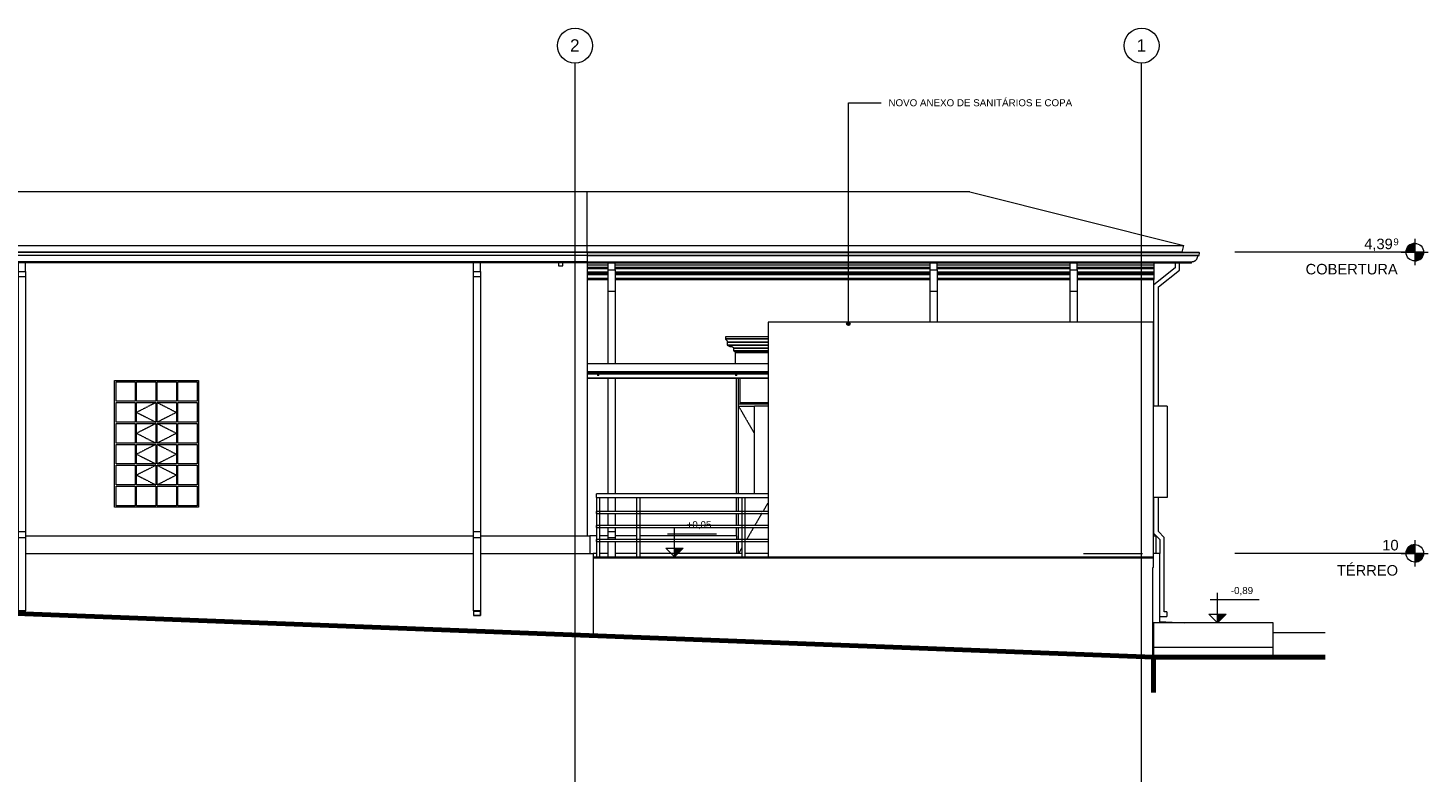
# Model space of a CAD drawing. Header units: millimetres. Extents: x -5998 to 62014, y -2232 to 8822.
# Tile 14 of 21: x 13994 to 33987, y -2232 to 8528. Entities that reach past the tile are written whole.
import ezdxf

# ---------------------------------------------------------------- set-up
doc = ezdxf.new("R2010")
doc.units = ezdxf.units.MM
doc.linetypes.add('_Tracejado pequeno', pattern=[2.25, 1.5, -0.75])
doc.linetypes.add('_Traço - ponto', pattern=[16, 12, -2, 0, -2])
for name, color, linetype, lineweight in [('A-DETL', 90, 'Continuous', 18), ('A-DOOR', 31, 'Continuous', 18), ('A-DOOR-HDLN', 31, '_Tracejado pequeno', 18), ('A-FLOR', 192, 'Continuous', 18), ('A-FLOR-HRAL', 11, 'Continuous', 18), ('A-FLOR-LEVL', 51, 'Continuous', 9), ('A-GENM', 13, 'Continuous', 18), ('A-GLAZ', 151, 'Continuous', 18), ('A-GLAZ-CURT', 52, 'Continuous', 18), ('A-GLAZ-CWMG', 51, 'Continuous', 18), ('A-GLAZ-HDLN', 1, '_Tracejado pequeno', 18), ('A-ROOF', 132, 'Continuous', 18), ('A-ROOF-OTLN', 132, 'Continuous', 18), ('A-WALL', 113, 'Continuous', 18), ('G-ANNO-DIMS', 111, 'Continuous', 9), ('G-ANNO-TEXT', 231, 'Continuous', 9), ('S-GRID', 1, 'Continuous', 9), ('S-GRID-IDEN', 1, 'Continuous', 9)]:
    doc.layers.add(name, color=color, linetype=linetype, lineweight=lineweight)
doc.styles.add('Arial', font='arial.ttf', dxfattribs={"height": 150})
doc.styles.add('Arial_1', font='arial.ttf', dxfattribs={"height": 97.483633})
doc.styles.add('Arial_2', font='arial.ttf', dxfattribs={"height": 175})
doc.styles.add('Arial_3', font='arial.ttf', dxfattribs={"height": 100})

# ---------------------------------------------------------------- blocks, each defined once
blk = doc.blocks.new('porta dupla - P01 - 1_28 x 2_60 m-4336729-ELEVAÇÃO 3 - FACHADA DE IMPLANTAÇÃO')
at = {"layer": 'A-DOOR'}
for p, q in [((24141, 1880), (24141, 3530)), ((24161, 3530), (24161, 3180)), ((24566, 3160), (24141, 3160)), ((24141, 3130), (24368, 3130)), ((24566, 3180), (24161, 3180)), ((24141, 1630), (24141, 1830)), ((24141, 1430), (24141, 1600)), ((24141, 1230), (24141, 1400)), ((24141, 1030), (24141, 1200))]:
    blk.add_line(p, q, dxfattribs=at)
at = {"layer": 'A-DOOR-HDLN'}
for p, q in [((24141, 3130), (24368, 3130)), ((24141, 3130), (24368, 2739)), ((24472, 1600), (24373, 1430)), ((24566, 1761), (24490, 1630)), ((24356, 1400), (24257, 1230)), ((24240, 1200), (24231, 1185)), ((24191, 1116), (24141, 1030))]:
    blk.add_line(p, q, dxfattribs=at)
blk = doc.blocks.new('Janelas_J2 e J4 - J4 - 1_2 x 1_81-4330366-ELEVAÇÃO 3 - FACHADA DE IMPLANTAÇÃO')
at = {"layer": 'A-GLAZ'}
for p, q in [((15251, 3202), (15251, 3480)), ((15251, 3480), (15526, 3480)), ((15526, 3480), (15526, 3202)), ((15546, 3202), (15546, 3480)), ((15546, 3480), (15821, 3480)), ((15821, 3480), (15821, 3202)), ((15841, 3202), (15841, 3480)), ((15841, 3480), (16116, 3480)), ((16116, 3480), (16116, 3202)), ((16136, 3202), (16136, 3480)), ((16136, 3480), (16411, 3480)), ((16411, 3480), (16411, 3202)), ((15526, 3202), (15251, 3202)), ((15821, 3202), (15546, 3202)), ((16116, 3202), (15841, 3202)), ((16411, 3202), (16136, 3202)), ((15251, 2903), (15251, 3182)), ((15251, 3182), (15526, 3182)), ((15526, 3182), (15526, 2903)), ((15546, 2903), (15546, 3182)), ((15546, 3182), (15821, 3182)), ((15821, 3182), (15821, 2903)), ((15841, 2903), (15841, 3182)), ((15841, 3182), (16116, 3182)), ((16116, 3182), (16116, 2903)), ((16136, 2903), (16136, 3182)), ((16136, 3182), (16411, 3182)), ((16411, 3182), (16411, 2903)), ((15526, 2903), (15251, 2903)), ((15251, 2605), (15251, 2883)), ((15251, 2883), (15526, 2883)), ((15526, 2883), (15526, 2605)), ((15821, 2903), (15546, 2903)), ((15546, 2605), (15546, 2883)), ((15546, 2883), (15821, 2883)), ((15821, 2883), (15821, 2605)), ((16116, 2903), (15841, 2903)), ((15841, 2605), (15841, 2883)), ((15841, 2883), (16116, 2883)), ((16116, 2883), (16116, 2605)), ((16411, 2903), (16136, 2903)), ((16136, 2605), (16136, 2883)), ((16136, 2883), (16411, 2883)), ((16411, 2883), (16411, 2605)), ((15526, 2605), (15251, 2605)), ((15821, 2605), (15546, 2605)), ((16116, 2605), (15841, 2605)), ((16411, 2605), (16136, 2605)), ((15251, 2307), (15251, 2585)), ((15251, 2585), (15526, 2585)), ((15526, 2585), (15526, 2307)), ((15546, 2307), (15546, 2585)), ((15546, 2585), (15821, 2585)), ((15821, 2585), (15821, 2307)), ((15841, 2307), (15841, 2585)), ((15841, 2585), (16116, 2585)), ((16116, 2585), (16116, 2307)), ((16136, 2307), (16136, 2585)), ((16136, 2585), (16411, 2585)), ((16411, 2585), (16411, 2307)), ((15526, 2307), (15251, 2307)), ((15251, 2008), (15251, 2287)), ((15251, 2287), (15526, 2287)), ((15526, 2287), (15526, 2008)), ((15821, 2307), (15546, 2307)), ((15546, 2008), (15546, 2287)), ((15546, 2287), (15821, 2287)), ((15821, 2287), (15821, 2008)), ((16116, 2307), (15841, 2307)), ((15841, 2008), (15841, 2287)), ((15841, 2287), (16116, 2287)), ((16116, 2287), (16116, 2008)), ((16411, 2307), (16136, 2307)), ((16136, 2008), (16136, 2287)), ((16136, 2287), (16411, 2287)), ((16411, 2287), (16411, 2008)), ((15526, 2008), (15251, 2008)), ((15821, 2008), (15546, 2008)), ((16116, 2008), (15841, 2008)), ((16411, 2008), (16136, 2008)), ((15251, 1710), (15251, 1988)), ((15251, 1988), (15526, 1988)), ((15526, 1988), (15526, 1710)), ((15546, 1710), (15546, 1988)), ((15546, 1988), (15821, 1988)), ((15821, 1988), (15821, 1710)), ((15841, 1710), (15841, 1988)), ((15841, 1988), (16116, 1988)), ((16116, 1988), (16116, 1710)), ((16136, 1710), (16136, 1988)), ((16136, 1988), (16411, 1988)), ((16411, 1988), (16411, 1710)), ((15526, 1710), (15251, 1710)), ((15821, 1710), (15546, 1710)), ((16116, 1710), (15841, 1710)), ((16411, 1710), (16136, 1710))]:
    blk.add_line(p, q, dxfattribs=at)
at = {"layer": 'A-GLAZ-HDLN'}
for p, q in [((15821, 3182), (15546, 3043)), ((15546, 3043), (15821, 2903)), ((15841, 3182), (16116, 3043)), ((16116, 3043), (15841, 2903)), ((15821, 2883), (15546, 2744)), ((15841, 2883), (16116, 2744)), ((15546, 2744), (15821, 2605)), ((16116, 2744), (15841, 2605)), ((15821, 2585), (15546, 2446)), ((15546, 2446), (15821, 2307)), ((15841, 2585), (16116, 2446)), ((16116, 2446), (15841, 2307)), ((15821, 2287), (15546, 2148)), ((15841, 2287), (16116, 2148)), ((15546, 2148), (15821, 2008)), ((16116, 2148), (15841, 2008))]:
    blk.add_line(p, q, dxfattribs=at)
blk = doc.blocks.new('Janela branca translucida - JN2 - Janela branca translucida-4332272-ELEVAÇÃO 3 - FACHADA DE IMPLANTAÇÃO')
at = {"layer": 'A-GLAZ'}
for p, q in [((30263, 3130), (30066, 3130)), ((30263, 3130), (30263, 1830)), ((30263, 1830), (30066, 1830))]:
    blk.add_line(p, q, dxfattribs=at)
blk = doc.blocks.new('Janela branca translucida - JN2 - Janela branca translucida-4332271-ELEVAÇÃO 3 - FACHADA DE IMPLANTAÇÃO')
at = {"layer": 'A-GLAZ'}
for p in [(24368, 1880), (24566, 3130)]:
    blk.add_line(p, (24368, 3130), dxfattribs=at)
blk = doc.blocks.new('Railing - 4 cm-3948223-ELEVAÇÃO 3 - FACHADA DE IMPLANTAÇÃO')
at = {"layer": 'A-FLOR-HRAL'}
for p, q in [((9128, 1880), (9128, 1030)), ((9148, 1880), (9128, 1880)), ((9168, 1880), (9148, 1880)), ((9168, 1030), (9168, 1880))]:
    blk.add_line(p, q, dxfattribs=at)
blk = doc.blocks.new('Railing - Railing-4018205-ELEVAÇÃO 3 - FACHADA DE IMPLANTAÇÃO')
at = {"layer": 'A-FLOR-HRAL'}
for p, q in [((24566, 1880), (22111, 1880)), ((22111, 1855), (22111, 1880)), ((22111, 1830), (22111, 1855)), ((22111, 1830), (24566, 1830)), ((22134, 1630), (22111, 1630)), ((22111, 1615), (22111, 1630)), ((22111, 1600), (22111, 1615)), ((22111, 1600), (22134, 1600)), ((22709, 1630), (22138, 1630)), ((22138, 1600), (22709, 1600)), ((24209, 1630), (22713, 1630)), ((22713, 1600), (24209, 1600)), ((24566, 1630), (24213, 1630)), ((24213, 1600), (24566, 1600)), ((22134, 1430), (22111, 1430)), ((22111, 1415), (22111, 1430)), ((22111, 1400), (22111, 1415)), ((22111, 1400), (22134, 1400)), ((22709, 1430), (22138, 1430)), ((22138, 1400), (22709, 1400)), ((24209, 1430), (22713, 1430)), ((22713, 1400), (24209, 1400)), ((24566, 1430), (24213, 1430)), ((24213, 1400), (24566, 1400)), ((22134, 1230), (22111, 1230)), ((22111, 1215), (22111, 1230)), ((22111, 1200), (22111, 1215)), ((22111, 1200), (22134, 1200)), ((22709, 1230), (22138, 1230)), ((22138, 1200), (22709, 1200)), ((24209, 1230), (22713, 1230)), ((22713, 1200), (24209, 1200)), ((24566, 1230), (24213, 1230)), ((24213, 1200), (24566, 1200))]:
    blk.add_line(p, q, dxfattribs=at)
at = {"extrusion": (0, 0, -1), "zscale": -1}
for p in [(-31284, -50), (-31859, -50), (-33359, -50)]:
    blk.add_blockref('Railing - 4 cm-3948223-ELEVAÇÃO 3 - FACHADA DE IMPLANTAÇÃO', p, dxfattribs=at)
blk = doc.blocks.new('System Panel - Vidro 2cm escuro2-4253585-ELEVAÇÃO 3 - FACHADA DE IMPLANTAÇÃO')
at = {"layer": 'A-GLAZ-CURT'}
blk.add_line((24116, 3593), (24566, 3593), dxfattribs=at)
blk = doc.blocks.new('System Panel - Vidro 2cm escuro2-V7-ELEVAÇÃO 3 - FACHADA DE IMPLANTAÇÃO')
at = {"layer": 'A-GLAZ-CURT'}
blk.add_line((22146, 3593), (24096, 3593), dxfattribs=at)
blk = doc.blocks.new('System Panel - Vidro 2cm escuro2-V8-ELEVAÇÃO 3 - FACHADA DE IMPLANTAÇÃO')
at = {"layer": 'A-GLAZ-CURT'}
blk.add_line((21981, 3593), (22126, 3593), dxfattribs=at)
blk = doc.blocks.new('Rectangular Mullion - 6x12 cm metal-4024690-ELEVAÇÃO 3 - FACHADA DE IMPLANTAÇÃO')
at = {"layer": 'A-GLAZ-CWMG'}
for p, q in [((24566, 3533), (24106, 3533)), ((24106, 3530), (24566, 3530))]:
    blk.add_line(p, q, dxfattribs=at)
blk = doc.blocks.new('Rectangular Mullion - 6x12 cm metal-V9-ELEVAÇÃO 3 - FACHADA DE IMPLANTAÇÃO')
at = {"layer": 'A-GLAZ-CWMG'}
for p, q in [((24106, 3533), (22136, 3533)), ((22136, 3530), (24106, 3530))]:
    blk.add_line(p, q, dxfattribs=at)
blk = doc.blocks.new('Rectangular Mullion - 6x12 cm metal-V10-ELEVAÇÃO 3 - FACHADA DE IMPLANTAÇÃO')
at = {"layer": 'A-GLAZ-CWMG'}
for p, q in [((22136, 3533), (21981, 3533)), ((21981, 3530), (22136, 3530))]:
    blk.add_line(p, q, dxfattribs=at)
blk = doc.blocks.new('Rectangular Mullion - 6x12 cm metal-4024691-ELEVAÇÃO 3 - FACHADA DE IMPLANTAÇÃO')
at = {"layer": 'A-GLAZ-CWMG'}
for p, q in [((24106, 3742), (24566, 3742)), ((24566, 3622), (24106, 3622)), ((24106, 3620), (24566, 3620))]:
    blk.add_line(p, q, dxfattribs=at)
blk = doc.blocks.new('Rectangular Mullion - 6x12 cm metal-V11-ELEVAÇÃO 3 - FACHADA DE IMPLANTAÇÃO')
at = {"layer": 'A-GLAZ-CWMG'}
for p, q in [((22136, 3742), (24106, 3742)), ((24106, 3622), (22136, 3622)), ((22136, 3620), (24106, 3620))]:
    blk.add_line(p, q, dxfattribs=at)
blk = doc.blocks.new('Rectangular Mullion - 6x12 cm metal-V12-ELEVAÇÃO 3 - FACHADA DE IMPLANTAÇÃO')
at = {"layer": 'A-GLAZ-CWMG'}
for p, q in [((21981, 3742), (22136, 3742)), ((22136, 3622), (21981, 3622)), ((21981, 3620), (22136, 3620))]:
    blk.add_line(p, q, dxfattribs=at)
blk = doc.blocks.new('Rectangular Mullion - 2x5 cm metal-4024694-ELEVAÇÃO 3 - FACHADA DE IMPLANTAÇÃO')
at = {"layer": 'A-GLAZ-CWMG'}
for p, q in [((24566, 3611), (24106, 3611)), ((24106, 3611), (24566, 3611))]:
    blk.add_line(p, q, dxfattribs=at)
blk = doc.blocks.new('Rectangular Mullion - 2x5 cm metal-V13-ELEVAÇÃO 3 - FACHADA DE IMPLANTAÇÃO')
at = {"layer": 'A-GLAZ-CWMG'}
for p, q in [((24106, 3611), (22136, 3611)), ((22136, 3611), (24106, 3611))]:
    blk.add_line(p, q, dxfattribs=at)
blk = doc.blocks.new('Rectangular Mullion - 2x5 cm metal-V14-ELEVAÇÃO 3 - FACHADA DE IMPLANTAÇÃO')
at = {"layer": 'A-GLAZ-CWMG'}
for p, q in [((22136, 3611), (21981, 3611)), ((21981, 3611), (22136, 3611))]:
    blk.add_line(p, q, dxfattribs=at)
blk = doc.blocks.new('Rectangular Mullion - 2x5 cm metal-4019206-ELEVAÇÃO 3 - FACHADA DE IMPLANTAÇÃO')
at = {"layer": 'A-GLAZ-CWMG'}
for p, q in [((24096, 3620), (24096, 3611)), ((24116, 3611), (24096, 3611)), ((24116, 3611), (24116, 3620))]:
    blk.add_line(p, q, dxfattribs=at)
blk = doc.blocks.new('Rectangular Mullion - 2x5 cm metal-V15-ELEVAÇÃO 3 - FACHADA DE IMPLANTAÇÃO')
at = {"layer": 'A-GLAZ-CWMG'}
for p, q in [((24096, 3611), (24116, 3611)), ((24096, 3611), (24096, 3568)), ((24116, 3568), (24116, 3611)), ((24116, 3568), (24096, 3568))]:
    blk.add_line(p, q, dxfattribs=at)
blk = doc.blocks.new('Rectangular Mullion - 6x12 cm 2-4090239-ELEVAÇÃO 3 - FACHADA DE IMPLANTAÇÃO')
at = {"layer": 'A-GLAZ-CWMG'}
for p, q in [((21571, 5329), (21571, 5330)), ((21571, 5175), (21571, 5132)), ((21571, 5132), (21631, 5132)), ((21631, 5132), (21631, 5175))]:
    blk.add_line(p, q, dxfattribs=at)
blk = doc.blocks.new('ornamento esquadrias - ornamento esquadrias-V17-ELEVAÇÃO 3 - FACHADA DE IMPLANTAÇÃO')
at = {"layer": 'A-GENM'}
for p, q in [((24566, 4119), (23956, 4119)), ((23956, 4119), (23956, 4094)), ((24566, 4094), (23956, 4094)), ((23956, 4094), (24566, 4094)), ((23981, 4044), (24566, 4044)), ((24566, 4044), (23981, 4044)), ((23981, 4044), (23981, 4004)), ((24566, 4004), (23981, 4004)), ((23981, 4004), (24566, 4004)), ((24071, 3957), (24566, 3957)), ((24566, 3957), (24071, 3957)), ((24071, 3957), (24071, 3922)), ((24566, 3922), (24071, 3922)), ((24071, 3922), (24566, 3922)), ((24566, 3899), (24091, 3899)), ((24091, 3899), (24091, 3742)), ((24091, 3899), (24566, 3899))]:
    blk.add_line(p, q, dxfattribs=at)
for points, knots in [([(23975, 4067), (23973, 4069), (23971, 4071), (23968, 4075), (23967, 4077), (23965, 4078), (23964, 4080), (23963, 4082), (23962, 4083), (23961, 4085), (23960, 4087), (23959, 4088), (23958, 4090), (23957, 4092), (23957, 4093), (23957, 4094), (23956, 4094), (23956, 4094)], [0, 0, 0, 0, 0.142857, 0.214286, 0.285714, 0.321429, 0.357143, 0.428571, 0.464286, 0.5, 0.571429, 0.625, 0.678571, 0.785714, 0.839286, 0.892857, 1, 1, 1, 1]), ([(23981, 4044), (23981, 4044), (23982, 4044), (23982, 4046), (23983, 4048), (23984, 4052), (23984, 4055), (23983, 4058), (23982, 4059), (23982, 4060), (23981, 4062), (23980, 4063), (23978, 4065), (23976, 4066), (23975, 4067)], [0, 0, 0, 0, 0.125, 0.25, 0.375, 0.5, 0.625, 0.6875, 0.71875, 0.75, 0.8125, 0.84375, 0.875, 1, 1, 1, 1]), ([(23981, 4004), (23983, 4003), (23987, 4000), (23991, 3997), (23995, 3995), (24000, 3992), (24004, 3990), (24008, 3988), (24013, 3987), (24021, 3984), (24029, 3982), (24034, 3982)], [-1, -1, -1, -1, -0.875, -0.75, -0.6875, -0.625, -0.5, -0.4375, -0.375, -0.25, 0, 0, 0, 0]), ([(24034, 3982), (24036, 3982), (24040, 3982), (24046, 3981), (24049, 3980), (24051, 3979), (24053, 3978), (24055, 3977), (24057, 3976), (24058, 3975), (24060, 3973), (24061, 3972), (24063, 3971), (24064, 3969), (24066, 3967), (24069, 3963), (24070, 3960), (24071, 3957)], [-1, -1, -1, -1, -0.833333, -0.75, -0.666667, -0.625, -0.583333, -0.541667, -0.5, -0.458333, -0.416667, -0.375, -0.333333, -0.291667, -0.25, -0.166667, 0, 0, 0, 0]), ([(24071, 3922), (24072, 3922), (24074, 3922), (24075, 3921), (24077, 3920), (24078, 3920), (24079, 3919), (24080, 3918), (24081, 3918), (24082, 3917), (24082, 3917), (24083, 3916), (24084, 3915), (24085, 3914), (24086, 3913), (24087, 3912), (24087, 3911), (24088, 3910), (24089, 3908), (24089, 3907), (24091, 3904), (24091, 3901), (24091, 3899)], [-1, -1, -1, -1, -0.916667, -0.875, -0.833333, -0.791667, -0.75, -0.708333, -0.666667, -0.645833, -0.625, -0.583333, -0.541667, -0.5, -0.458333, -0.416667, -0.375, -0.333333, -0.291667, -0.25, -0.166667, 0, 0, 0, 0])]:
    blk.add_open_spline(points, degree=3, knots=knots, dxfattribs=at)
blk = doc.blocks.new('Generic Models 1 - Generic Models 24-4258923-ELEVAÇÃO 3 - FACHADA DE IMPLANTAÇÃO')
at = {"layer": 'A-GENM'}
for p, q in [((7125, 5093), (6771, 4815)), ((6836, 4783), (7190, 5062)), ((7125, 5174), (7125, 5093)), ((7190, 5062), (7190, 5174)), ((7236, 5078), (7236, 5174)), ((7236, 5078), (7336, 5078)), ((7236, 4774), (7236, 5078)), ((7336, 5078), (7336, 5174)), ((7336, 5078), (7336, 4774)), ((10677, 5055), (10677, 5175)), ((10677, 5055), (10777, 5055)), ((10677, 4980), (10677, 5055)), ((10777, 5055), (10777, 5175)), ((10777, 5055), (10777, 4980)), ((13857, 5055), (13857, 5175)), ((13857, 5055), (13957, 5055)), ((13857, 4980), (13857, 5055)), ((13957, 5055), (13957, 5175)), ((13957, 5055), (13957, 4980)), ((20357, 5055), (20357, 5175)), ((20357, 5055), (20457, 5055)), ((20357, 4980), (20357, 5055)), ((20457, 5055), (20457, 5175)), ((20457, 5055), (20457, 4980)), ((22277, 5078), (22277, 5174)), ((22277, 5078), (22377, 5078)), ((22277, 4774), (22277, 5078)), ((22377, 5078), (22377, 5174)), ((22377, 5078), (22377, 4774)), ((26877, 5078), (26877, 5174)), ((26877, 5078), (26977, 5078)), ((26877, 4774), (26877, 5078)), ((26977, 5078), (26977, 5174)), ((26977, 5078), (26977, 4774)), ((28877, 5078), (28877, 5174)), ((28877, 5078), (28977, 5078)), ((28877, 4774), (28877, 5078)), ((28977, 5078), (28977, 5174)), ((28977, 5078), (28977, 4774)), ((30375, 5104), (30071, 4864)), ((30136, 4833), (30440, 5072)), ((30375, 5174), (30375, 5104)), ((30440, 5072), (30440, 5174)), ((10677, 4980), (10777, 4980)), ((10677, 1342), (10677, 4980)), ((10777, 4980), (10777, 1342)), ((13857, 4980), (13957, 4980)), ((13857, 1342), (13857, 4980)), ((13957, 4980), (13957, 1342)), ((20357, 4980), (20457, 4980)), ((20357, 1342), (20357, 4980)), ((20457, 4980), (20457, 1342)), ((30136, 3130), (30136, 4833)), ((6836, 4773), (6836, 4783)), ((7236, 4774), (7336, 4774)), ((7236, 4773), (7236, 4774)), ((7336, 4774), (7336, 4773)), ((22277, 4774), (22377, 4774)), ((22277, 3742), (22277, 4774)), ((22377, 4774), (22377, 3742)), ((26877, 4774), (26977, 4774)), ((26877, 4329), (26877, 4774)), ((26977, 4774), (26977, 4329)), ((28877, 4774), (28977, 4774)), ((28877, 4329), (28877, 4774)), ((28977, 4774), (28977, 4329)), ((7236, 1930), (7236, 4312)), ((7336, 4312), (7336, 1930)), ((22277, 1880), (22277, 3530)), ((22377, 3530), (22377, 1880)), ((7236, 1680), (7236, 1880)), ((7336, 1880), (7336, 1680)), ((22277, 1630), (22277, 1830)), ((22377, 1830), (22377, 1630)), ((30136, 1342), (30136, 1830)), ((7236, 1480), (7236, 1650)), ((7336, 1650), (7336, 1480)), ((22277, 1430), (22277, 1600)), ((22377, 1600), (22377, 1430)), ((7236, 1280), (7236, 1450)), ((7336, 1450), (7336, 1280)), ((22277, 1342), (22277, 1400)), ((22377, 1400), (22377, 1342)), ((7236, 1030), (7236, 1250)), ((7336, 1250), (7336, 1030)), ((10677, 1342), (10777, 1342)), ((10677, 1257), (10677, 1342)), ((10677, 1257), (10777, 1257)), ((10677, 378), (10677, 1257)), ((10777, 1342), (10777, 1257)), ((10777, 1257), (10777, 378)), ((13857, 1342), (13957, 1342)), ((13857, 1257), (13857, 1342)), ((13857, 1257), (13957, 1257)), ((13857, 208), (13857, 1257)), ((13957, 1342), (13957, 1257)), ((13957, 1257), (13957, 208)), ((20357, 1342), (20457, 1342)), ((20357, 1257), (20357, 1342)), ((20357, 1257), (20457, 1257)), ((20357, 208), (20357, 1257)), ((20457, 1342), (20457, 1257)), ((20457, 1257), (20457, 208)), ((22277, 1342), (22377, 1342)), ((22277, 1257), (22277, 1342)), ((22277, 1257), (22377, 1257)), ((22277, 1230), (22277, 1257)), ((22277, 980), (22277, 1200)), ((22377, 1342), (22377, 1257)), ((22377, 1257), (22377, 1230)), ((22377, 1200), (22377, 980)), ((30071, 1315), (30156, 1230)), ((30221, 1257), (30136, 1342)), ((30156, 1230), (30156, 1030)), ((30221, 195), (30221, 1257)), ((10777, 378), (10677, 378)), ((10677, 378), (10677, 313)), ((10677, 313), (10777, 313)), ((10679, 315), (10679, 376)), ((10679, 376), (10775, 376)), ((10775, 315), (10679, 315)), ((10775, 376), (10775, 315)), ((10777, 313), (10777, 378)), ((13957, 208), (13857, 208)), ((13857, 208), (13857, 171)), ((13859, 171), (13859, 206)), ((13859, 206), (13955, 206)), ((13955, 206), (13955, 167)), ((13957, 167), (13957, 208)), ((20457, 208), (20357, 208)), ((20357, 208), (20357, 143)), ((20359, 145), (20359, 206)), ((20359, 206), (20455, 206)), ((20455, 206), (20455, 145)), ((20457, 143), (20457, 208)), ((20357, 143), (20457, 143)), ((20455, 145), (20359, 145)), ((30156, 130), (30256, 130)), ((30256, 195), (30221, 195)), ((30256, 195), (30256, 130))]:
    blk.add_line(p, q, dxfattribs=at)
blk = doc.blocks.new('ORNAMENTO SUPERIOR - ORNAMENTO SUPERIOR-4323885-ELEVAÇÃO 3 - FACHADA DE IMPLANTAÇÃO')
at = {"layer": 'A-GENM'}
for p, q in [((-3633, 5329), (7055, 5329)), ((-3633, 5329), (-3633, 5287)), ((7055, 5287), (-3633, 5287)), ((-3623, 5287), (-3623, 5282)), ((7045, 5282), (-3623, 5282)), ((-3618, 5282), (-3618, 5277)), ((7040, 5277), (-3618, 5277)), ((-3613, 5277), (-3613, 5267)), ((7035, 5267), (-3613, 5267)), ((-3598, 5267), (-3598, 5262)), ((7020, 5262), (-3598, 5262)), ((-3593, 5262), (-3593, 5257)), ((7015, 5257), (-3593, 5257)), ((-3588, 5257), (-3588, 5252)), ((7010, 5252), (-3588, 5252)), ((-3583, 5252), (-3583, 5232)), ((7005, 5232), (-3583, 5232)), ((-3573, 5232), (-3573, 5202)), ((6995, 5202), (-3573, 5202)), ((-3563, 5202), (-3563, 5192)), ((6985, 5202), (6985, 5192)), ((6995, 5232), (6995, 5202)), ((7102, 5202), (6995, 5202)), ((7005, 5252), (7005, 5232)), ((7102, 5232), (7005, 5232)), ((7010, 5257), (7010, 5252)), ((7071, 5252), (7010, 5252)), ((7015, 5262), (7015, 5257)), ((7071, 5257), (7015, 5257)), ((7020, 5267), (7020, 5262)), ((7035, 5277), (7035, 5267)), ((7040, 5282), (7040, 5277)), ((7045, 5287), (7045, 5282)), ((7055, 5329), (7055, 5287)), ((7100, 5329), (10051, 5329)), ((30071, 5329), (30071, 5323)), ((-3553, 5187), (-3566, 5177)), ((-3566, 5177), (6989, 5177)), ((6985, 5192), (-3563, 5192)), ((-3553, 5192), (-3553, 5187)), ((-3553, 5187), (6975, 5187)), ((6969, 5117), (-3547, 5117)), ((-3546, 5147), (6968, 5147)), ((-3537, 5117), (-3537, 5107)), ((6959, 5107), (-3537, 5107)), ((-3527, 5107), (-3527, 5097)), ((6949, 5097), (-3527, 5097)), ((-3517, 5097), (-3517, 5047)), ((6939, 5047), (-3517, 5047)), ((-3457, 5042), (6879, 5042)), ((-3452, 5032), (6875, 5032)), ((-3407, 5032), (-3407, 5024)), ((6829, 5024), (-3407, 5024)), ((-3399, 5024), (-3399, 5009)), ((6821, 5009), (-3399, 5009)), ((-3369, 5009), (-3369, 4959)), ((6791, 5009), (6791, 4959)), ((6821, 5024), (6821, 5009)), ((7017, 5009), (6821, 5009)), ((6829, 5032), (6829, 5024)), ((7036, 5024), (6829, 5024)), ((6875, 5032), (7046, 5032)), ((6879, 5042), (7059, 5042)), ((6939, 5097), (6939, 5047)), ((7065, 5047), (6939, 5047)), ((6949, 5107), (6949, 5097)), ((7125, 5097), (6949, 5097)), ((6959, 5117), (6959, 5107)), ((7125, 5107), (6959, 5107)), ((6968, 5147), (7125, 5147)), ((7125, 5117), (6969, 5117)), ((6975, 5192), (6975, 5187)), ((6975, 5187), (7102, 5187)), ((6975, 5187), (6989, 5177)), ((7102, 5192), (6985, 5192)), ((6989, 5177), (7102, 5177)), ((7236, 5009), (7122, 5009)), ((7236, 5024), (7141, 5024)), ((7151, 5032), (7236, 5032)), ((7164, 5042), (7236, 5042)), ((7236, 5047), (7170, 5047)), ((7190, 5147), (7236, 5147)), ((7236, 5117), (7190, 5117)), ((7236, 5107), (7190, 5107)), ((7236, 5097), (7190, 5097)), ((7336, 5147), (10051, 5147)), ((10051, 5117), (7336, 5117)), ((10051, 5107), (7336, 5107)), ((10051, 5097), (7336, 5097)), ((10051, 5047), (7336, 5047)), ((7336, 5042), (10051, 5042)), ((7336, 5032), (10051, 5032)), ((10051, 5024), (7336, 5024)), ((10051, 5009), (7336, 5009)), ((21981, 5147), (22277, 5147)), ((21981, 5117), (22277, 5117)), ((21981, 5107), (22277, 5107)), ((21981, 5097), (22277, 5097)), ((21981, 5047), (22277, 5047)), ((21981, 5042), (22277, 5042)), ((21981, 5032), (22277, 5032)), ((21981, 5024), (22277, 5024)), ((21981, 5009), (22277, 5009)), ((22377, 5147), (26877, 5147)), ((22377, 5117), (26877, 5117)), ((22377, 5107), (26877, 5107)), ((22377, 5097), (26877, 5097)), ((22377, 5047), (26877, 5047)), ((22377, 5042), (26877, 5042)), ((22377, 5032), (26877, 5032)), ((22377, 5024), (26877, 5024)), ((22377, 5009), (26877, 5009)), ((26977, 5147), (28877, 5147)), ((26977, 5117), (28877, 5117)), ((26977, 5107), (28877, 5107)), ((26977, 5097), (28877, 5097)), ((26977, 5047), (28877, 5047)), ((26977, 5042), (28877, 5042)), ((26977, 5032), (28877, 5032)), ((26977, 5024), (28877, 5024)), ((26977, 5009), (28877, 5009)), ((28977, 5147), (30071, 5147)), ((28977, 5117), (30071, 5117)), ((28977, 5107), (30071, 5107)), ((28977, 5097), (30071, 5097)), ((28977, 5047), (30071, 5047)), ((28977, 5042), (30071, 5042)), ((28977, 5032), (30071, 5032)), ((28977, 5024), (30071, 5024)), ((28977, 5009), (30071, 5009)), ((30071, 5174), (30071, 5147)), ((30071, 5147), (30071, 5117)), ((30071, 5117), (30071, 5107)), ((30071, 5107), (30071, 5097)), ((30071, 5097), (30071, 5047)), ((30071, 5047), (30071, 5042)), ((30071, 5042), (30071, 5032)), ((30071, 5032), (30071, 5024)), ((30071, 5024), (30071, 5009)), ((30071, 5009), (30071, 4959)), ((6791, 4959), (-3369, 4959)), ((-3359, 4959), (-3359, 4939)), ((-3186, 4939), (-3359, 4939)), ((6781, 4939), (-2814, 4939)), ((6781, 4959), (6781, 4939)), ((6928, 4939), (6781, 4939)), ((6954, 4959), (6791, 4959)), ((7236, 4939), (7033, 4939)), ((7236, 4959), (7059, 4959)), ((10051, 4959), (7336, 4959)), ((10051, 4939), (7336, 4939)), ((21981, 4959), (22277, 4959)), ((21981, 4939), (22277, 4939)), ((22377, 4959), (26877, 4959)), ((22377, 4939), (26877, 4939)), ((26977, 4959), (28877, 4959)), ((26977, 4939), (28877, 4939)), ((28977, 4959), (30071, 4959)), ((28977, 4939), (30071, 4939)), ((30071, 4959), (30071, 4939))]:
    blk.add_line(p, q, dxfattribs=at)
for points, knots in [([(-3557, 5177), (-3556, 5177), (-3555, 5176), (-3553, 5175), (-3551, 5174), (-3549, 5173), (-3547, 5171), (-3546, 5169), (-3545, 5167), (-3543, 5164), (-3543, 5161), (-3543, 5156), (-3544, 5151), (-3545, 5149), (-3546, 5147)], [0.2063355, 0.2063355, 0.2063355, 0.2063355, 0.25, 0.3, 0.35, 0.4, 0.45, 0.5, 0.55, 0.6, 0.7, 0.8, 0.9, 1, 1, 1, 1]), ([(-3457, 5042), (-3457, 5041), (-3457, 5041), (-3458, 5039), (-3458, 5038), (-3458, 5037), (-3458, 5035), (-3458, 5035), (-3457, 5034), (-3457, 5034), (-3456, 5033), (-3456, 5033), (-3455, 5032), (-3455, 5032), (-3454, 5032), (-3453, 5032), (-3452, 5032)], [0, 0, 0, 0, 0.1, 0.2, 0.3, 0.4, 0.5, 0.55, 0.6, 0.65, 0.7, 0.75, 0.8, 0.85, 0.9, 1, 1, 1, 1]), ([(6879, 5042), (6879, 5041), (6880, 5041), (6880, 5039), (6881, 5038), (6881, 5037), (6880, 5035), (6880, 5035), (6879, 5034), (6879, 5034), (6879, 5033), (6878, 5033), (6877, 5032), (6877, 5032), (6876, 5032), (6875, 5032), (6875, 5032)], [0, 0, 0, 0, 0.1, 0.2, 0.3, 0.4, 0.5, 0.55, 0.6, 0.65, 0.7, 0.75, 0.8, 0.85, 0.9, 1, 1, 1, 1]), ([(6979, 5177), (6979, 5177), (6977, 5176), (6975, 5175), (6973, 5174), (6971, 5173), (6970, 5171), (6968, 5169), (6967, 5167), (6966, 5164), (6965, 5161), (6965, 5156), (6966, 5151), (6967, 5149), (6968, 5147)], [0.2063355, 0.2063355, 0.2063355, 0.2063355, 0.25, 0.3, 0.35, 0.4, 0.45, 0.5, 0.55, 0.6, 0.7, 0.8, 0.9, 1, 1, 1, 1])]:
    blk.add_open_spline(points, degree=3, knots=knots, dxfattribs=at)
for points in [[(-3546, 5147), (-3547, 5146), (-3550, 5143), (-3552, 5138), (-3553, 5132), (-3552, 5127), (-3550, 5121), (-3548, 5118), (-3547, 5117)], [(-3455, 5047), (-3455, 5046), (-3455, 5045), (-3455, 5043), (-3456, 5042), (-3457, 5042)], [(6877, 5047), (6877, 5046), (6877, 5045), (6878, 5043), (6878, 5042), (6879, 5042)], [(6968, 5147), (6969, 5146), (6972, 5143), (6974, 5138), (6975, 5132), (6974, 5127), (6972, 5121), (6970, 5118), (6969, 5117)]]:
    blk.add_open_spline(points, degree=3, dxfattribs=at)
blk = doc.blocks.new('Embasamento - Embasamento-4325691-ELEVAÇÃO 3 - FACHADA DE IMPLANTAÇÃO')
at = {"layer": 'A-GENM'}
for p, q in [((-3384, 1250), (-3384, 1080)), ((-1371, 1280), (-1864, 1280)), ((129, 1280), (-1332, 1280)), ((1629, 1280), (168, 1280)), ((1941, 1280), (1668, 1280)), ((1941, 1280), (1941, 1185)), ((10051, 1280), (10677, 1280)), ((10051, 1280), (10051, 1030)), ((10777, 1280), (13857, 1280)), ((13957, 1280), (20357, 1280)), ((20457, 1280), (22016, 1280)), ((22016, 1280), (22016, 1030)), ((22116, 1280), (22016, 1280)), ((22277, 1280), (22156, 1280)), ((22691, 1280), (22377, 1280)), ((24111, 1280), (22731, 1280)), ((24111, 1280), (24111, 1230)), ((24111, 1200), (24111, 1030)), ((30066, 1280), (30106, 1280)), ((30106, 1030), (30106, 1280)), ((-3384, 1050), (-3384, 930)), ((1941, 1155), (1941, 982)), ((10051, 1030), (10677, 1030)), ((10051, 1030), (10051, 317)), ((10777, 1030), (13857, 1030)), ((13957, 1030), (20357, 1030)), ((20457, 1030), (22066, 1030)), ((22066, 1030), (22066, -140)), ((22116, 1030), (22066, 1030)), ((22277, 1030), (22156, 1030)), ((22691, 1030), (22377, 1030)), ((24191, 1030), (22731, 1030)), ((24566, 1030), (24231, 1030)), ((30156, 1030), (30066, 1030)), ((30156, 40), (30156, 1030)), ((-3384, 930), (-3349, 930)), ((22066, -140), (21973, -140))]:
    blk.add_line(p, q, dxfattribs=at)
blk = doc.blocks.new('Level - M_Level Head ABNT-2835562-ELEVAÇÃO 3 - FACHADA DE IMPLANTAÇÃO')
at = {"layer": 'A-FLOR-LEVL'}
h = blk.add_hatch(color=256, dxfattribs=at)
edge = h.paths.add_edge_path(flags=0)
edge.add_line((33799, 1030), (33674, 1030))
edge.add_arc((33799, 1030), 125, 90, 180, ccw=False)
edge.add_line((33799, 1155), (33799, 1030))
h = blk.add_hatch(color=256, dxfattribs=at)
edge = h.paths.add_edge_path(flags=0)
edge.add_arc((33799, 1030), 125, -90, 0, ccw=False)
edge.add_line((33799, 905), (33799, 1030))
edge.add_line((33799, 1030), (33924, 1030))
for p, q in [((33799, 1219), (33799, 844)), ((33606, 1030), (33987, 1030)), ((33674, 1030), (33799, 1030)), ((33799, 1030), (33799, 1155)), ((33924, 1030), (33799, 1030)), ((33799, 1030), (33799, 905))]:
    blk.add_line(p, q, dxfattribs=at)
blk.add_circle((33799, 1030), 125, dxfattribs=at)
for start, end in [(90, 180), (270, 0)]:
    blk.add_arc((33799, 1030), 125, start, end, dxfattribs=at)
blk = doc.blocks.new('Grid - Head Grid-11506-ELEVAÇÃO 3 - FACHADA DE IMPLANTAÇÃO')
at = {"layer": 'S-GRID-IDEN'}
blk.add_circle((29896, 8278), 250, dxfattribs=at)
blk = doc.blocks.new('Spot Elevations - Spot elevation - Corte-10531-ELEVAÇÃO 3 - FACHADA DE IMPLANTAÇÃO')
at = {"layer": 'G-ANNO-DIMS'}
blk.add_hatch(color=256, dxfattribs=at).paths.add_polyline_path([(31105, 165), (30980, 40), (30980, 165)], flags=0)
for p, q in [((30980, 165), (30980, 465)), ((31578, 365), (30878, 365)), ((30855, 165), (31105, 165)), ((30980, 40), (30855, 165)), ((30855, 165), (31105, 165)), ((31105, 165), (30980, 40)), ((30980, 40), (30980, 165)), ((30980, 165), (30980, 40))]:
    blk.add_line(p, q, dxfattribs=at)

msp = doc.modelspace()

# ---------------------------------------------------------------- hatches: boundary and pattern name
at = {"layer": 'G-ANNO-TEXT'}
h = msp.add_hatch(color=7, dxfattribs=at)
edge = h.paths.add_edge_path(flags=0)
edge.add_arc((25710, 4306), 25, 0, 360)

# ---------------------------------------------------------------- linework, layer by layer
at = {"layer": 'A-DETL'}
msp.add_line((29068, 1030), (29908, 1030), dxfattribs=at)
at = {"layer": 'A-FLOR', "lineweight": 70}
for p, q in [((30066, -450), (-3349, 830)), ((30066, -953), (30066, -450)), ((32519, -450), (30066, -450))]:
    msp.add_line(p, q, dxfattribs=at)
at = {"layer": 'A-FLOR'}
for p, q in [((22066, 980), (24566, 980)), ((30066, 960), (22066, 960)), ((24566, 960), (24566, 980)), ((30066, 830), (30056, 830)), ((30066, 830), (30066, 960)), ((31776, 40), (30056, 40)), ((30066, 40), (30066, -450)), ((30156, 58), (30511, 40)), ((31776, -450), (31776, 40)), ((30066, -100), (30056, -100)), ((31776, -100), (32519, -100)), ((30066, -310), (31776, -310))]:
    msp.add_line(p, q, dxfattribs=at)
at = {"layer": 'A-FLOR-LEVL'}
for p, q in [((33799, 5329), (31230, 5329)), ((33799, 1030), (31230, 1030))]:
    msp.add_line(p, q, dxfattribs=at)
at = {"layer": 'A-ROOF'}
for p, q in [((9919, 6194), (16133, 6194)), ((16133, 6194), (21981, 6194)), ((16133, 6194), (16133, 6194)), ((21981, 5330), (21981, 6194)), ((27445, 6189), (21981, 6189)), ((27445, 6189), (30501, 5425)), ((9919, 5426), (21981, 5426)), ((21981, 5425), (30501, 5425)), ((30477, 5329), (30501, 5425)), ((21981, 5330), (9919, 5330)), ((19114, 5330), (19120, 5329)), ((30477, 5329), (21981, 5329))]:
    msp.add_line(p, q, dxfattribs=at)
at = {"layer": 'A-ROOF-OTLN'}
for p, q in [((21981, 5324), (9919, 5324)), ((21981, 5324), (9919, 5324)), ((21981, 5323), (9919, 5323)), ((21981, 5284), (9919, 5284)), ((21981, 5280), (9919, 5280)), ((21981, 5324), (21981, 5175)), ((30718, 5323), (21981, 5323)), ((30507, 5323), (21981, 5323)), ((30723, 5322), (21981, 5322)), ((30719, 5282), (21981, 5282)), ((30700, 5279), (21981, 5279)), ((30700, 5279), (30719, 5282)), ((30723, 5322), (30718, 5323)), ((30719, 5282), (30723, 5322)), ((9919, 5195), (21981, 5195)), ((21981, 5175), (9919, 5175)), ((21981, 5193), (30614, 5193)), ((30611, 5174), (21981, 5174)), ((30611, 5174), (30614, 5193))]:
    msp.add_line(p, q, dxfattribs=at)
msp.add_open_spline([(30614, 5193), (30618, 5193), (30626, 5194), (30636, 5196), (30645, 5199), (30652, 5202), (30657, 5205), (30662, 5208), (30666, 5211), (30671, 5215), (30675, 5218), (30679, 5223), (30683, 5228), (30688, 5236), (30693, 5246), (30698, 5260), (30700, 5272), (30700, 5279)], degree=3, knots=[0, 0, 0, 0, 0.083333, 0.166667, 0.25, 0.291667, 0.333333, 0.375, 0.416667, 0.458333, 0.5, 0.541667, 0.583333, 0.666667, 0.75, 0.833333, 1, 1, 1, 1], dxfattribs=at)
at = {"layer": 'A-WALL'}
for p, q in [((21631, 5329), (10351, 5329)), ((21631, 5329), (21631, 5330)), ((21981, 5330), (21981, 5324)), ((21981, 5175), (21981, 1280)), ((30071, 3130), (30071, 4939)), ((24566, 4329), (24566, 980)), ((30066, 4329), (24566, 4329)), ((30066, 960), (30066, 4329)), ((15231, 1690), (15231, 3500)), ((15231, 3500), (16431, 3500)), ((16431, 3500), (16431, 1690)), ((24111, 1880), (24111, 3530)), ((24111, 1630), (24111, 1830)), ((30071, 1280), (30071, 1830)), ((16431, 1690), (15231, 1690)), ((24111, 1430), (24111, 1600)), ((24111, 1280), (24111, 1400)), ((24566, 980), (30066, 980)), ((24723, 980), (24723, 960)), ((27246, 960), (27246, 980)), ((27386, 980), (27386, 960)), ((29908, 960), (29908, 980)), ((30056, -450), (30056, 830)), ((22066, -140), (22066, -144))]:
    msp.add_line(p, q, dxfattribs=at)
at = {"layer": 'G-ANNO-TEXT', "color": 7}
for p, q in [((25710, 7462), (26180, 7462)), ((25710, 4306), (25710, 7462))]:
    msp.add_line(p, q, dxfattribs=at)
msp.add_circle((25710, 4306), 25, dxfattribs=at)
at = {"layer": 'S-GRID', "linetype": '_Traço - ponto'}
for p, q in [((21806, -2232), (21806, 8028)), ((29896, -2232), (29896, 8028))]:
    msp.add_line(p, q, dxfattribs=at)

# ---------------------------------------------------------------- block references
at = {"layer": 'A-DOOR'}
msp.add_blockref('porta dupla - P01 - 1_28 x 2_60 m-4336729-ELEVAÇÃO 3 - FACHADA DE IMPLANTAÇÃO', (0, 0), dxfattribs=at)
at = {"layer": 'A-FLOR-HRAL'}
msp.add_blockref('Railing - Railing-4018205-ELEVAÇÃO 3 - FACHADA DE IMPLANTAÇÃO', (0, 0), dxfattribs=at)
at = {"layer": 'A-FLOR-LEVL'}
for p in [(0, 4299), (0, 0)]:
    msp.add_blockref('Level - M_Level Head ABNT-2835562-ELEVAÇÃO 3 - FACHADA DE IMPLANTAÇÃO', p, dxfattribs=at)
at = {"layer": 'A-GENM'}
for name in ['ORNAMENTO SUPERIOR - ORNAMENTO SUPERIOR-4323885-ELEVAÇÃO 3 - FACHADA DE IMPLANTAÇÃO', 'Generic Models 1 - Generic Models 24-4258923-ELEVAÇÃO 3 - FACHADA DE IMPLANTAÇÃO', 'ornamento esquadrias - ornamento esquadrias-V17-ELEVAÇÃO 3 - FACHADA DE IMPLANTAÇÃO', 'Embasamento - Embasamento-4325691-ELEVAÇÃO 3 - FACHADA DE IMPLANTAÇÃO']:
    msp.add_blockref(name, (0, 0), dxfattribs=at)
at = {"layer": 'A-GLAZ'}
for name in ['Janelas_J2 e J4 - J4 - 1_2 x 1_81-4330366-ELEVAÇÃO 3 - FACHADA DE IMPLANTAÇÃO', 'Janela branca translucida - JN2 - Janela branca translucida-4332271-ELEVAÇÃO 3 - FACHADA DE IMPLANTAÇÃO', 'Janela branca translucida - JN2 - Janela branca translucida-4332272-ELEVAÇÃO 3 - FACHADA DE IMPLANTAÇÃO']:
    msp.add_blockref(name, (0, 0), dxfattribs=at)
at = {"layer": 'A-GLAZ-CURT'}
for name in ['System Panel - Vidro 2cm escuro2-V8-ELEVAÇÃO 3 - FACHADA DE IMPLANTAÇÃO', 'System Panel - Vidro 2cm escuro2-V7-ELEVAÇÃO 3 - FACHADA DE IMPLANTAÇÃO', 'System Panel - Vidro 2cm escuro2-4253585-ELEVAÇÃO 3 - FACHADA DE IMPLANTAÇÃO']:
    msp.add_blockref(name, (0, 0), dxfattribs=at)
at = {"layer": 'A-GLAZ-CWMG'}
for name, p in [('Rectangular Mullion - 6x12 cm 2-4090239-ELEVAÇÃO 3 - FACHADA DE IMPLANTAÇÃO', (0, 0)), ('Rectangular Mullion - 6x12 cm metal-V12-ELEVAÇÃO 3 - FACHADA DE IMPLANTAÇÃO', (0, 0)), ('Rectangular Mullion - 2x5 cm metal-V14-ELEVAÇÃO 3 - FACHADA DE IMPLANTAÇÃO', (0, 0)), ('Rectangular Mullion - 2x5 cm metal-4019206-ELEVAÇÃO 3 - FACHADA DE IMPLANTAÇÃO', (-1970, 0)), ('Rectangular Mullion - 2x5 cm metal-V15-ELEVAÇÃO 3 - FACHADA DE IMPLANTAÇÃO', (-1970, 0)), ('Rectangular Mullion - 6x12 cm metal-V11-ELEVAÇÃO 3 - FACHADA DE IMPLANTAÇÃO', (0, 0)), ('Rectangular Mullion - 2x5 cm metal-V13-ELEVAÇÃO 3 - FACHADA DE IMPLANTAÇÃO', (0, 0)), ('Rectangular Mullion - 2x5 cm metal-4019206-ELEVAÇÃO 3 - FACHADA DE IMPLANTAÇÃO', (0, 0)), ('Rectangular Mullion - 2x5 cm metal-V15-ELEVAÇÃO 3 - FACHADA DE IMPLANTAÇÃO', (0, 0)), ('Rectangular Mullion - 6x12 cm metal-4024691-ELEVAÇÃO 3 - FACHADA DE IMPLANTAÇÃO', (0, 0)), ('Rectangular Mullion - 2x5 cm metal-4024694-ELEVAÇÃO 3 - FACHADA DE IMPLANTAÇÃO', (0, 0)), ('Rectangular Mullion - 6x12 cm metal-V10-ELEVAÇÃO 3 - FACHADA DE IMPLANTAÇÃO', (0, 0)), ('Rectangular Mullion - 6x12 cm metal-V9-ELEVAÇÃO 3 - FACHADA DE IMPLANTAÇÃO', (0, 0)), ('Rectangular Mullion - 6x12 cm metal-4024690-ELEVAÇÃO 3 - FACHADA DE IMPLANTAÇÃO', (0, 0))]:
    msp.add_blockref(name, p, dxfattribs=at)
at = {"layer": 'G-ANNO-DIMS'}
for p in [(-7753, 940), (0, 0)]:
    msp.add_blockref('Spot Elevations - Spot elevation - Corte-10531-ELEVAÇÃO 3 - FACHADA DE IMPLANTAÇÃO', p, dxfattribs=at)
at = {"layer": 'S-GRID-IDEN'}
for p in [(-8090, 0), (0, 0)]:
    msp.add_blockref('Grid - Head Grid-11506-ELEVAÇÃO 3 - FACHADA DE IMPLANTAÇÃO', p, dxfattribs=at)

# ---------------------------------------------------------------- texts
at = {"layer": 'A-FLOR-LEVL', "attachment_point": 1}
for s, insert, char_height, width, style in [('4,39', (33076, 5522), 150, 505.06, 'Arial'), ('9', (33493, 5525), 97.5, 96.2, 'Arial_1'), ('COBERTURA', (32239, 5162), 150, 1615.4, 'Arial'), ('10', (33334, 1223), 150, 288.61, 'Arial'), ('TÉRREO', (32686, 863), 150, 1074.26, 'Arial')]:
    msp.add_mtext(s, dxfattribs=dict(at, insert=insert, char_height=char_height, width=width, style=style))
at = {"layer": 'G-ANNO-DIMS', "char_height": 100, "attachment_point": 1, "line_spacing_factor": 0.941778, "style": 'Arial_3'}
for s, insert, width in [('+0,05', (23400, 1490), 422.37), ('-0,89', (31171, 550), 380.74)]:
    msp.add_mtext(s, dxfattribs=dict(at, insert=insert, width=width))
at = {"layer": 'G-ANNO-TEXT', "color": 7, "insert": (26282, 7512), "char_height": 100, "width": 3242.83, "attachment_point": 1, "style": 'Arial_3'}
msp.add_mtext('NOVO ANEXO DE SANITÁRIOS E COPA', dxfattribs=at)
at = {"layer": 'S-GRID-IDEN', "char_height": 175, "width": 168.35, "attachment_point": 1, "style": 'Arial_2'}
for s, insert in [('2', (21735, 8368)), ('1', (29825, 8368))]:
    msp.add_mtext(s, dxfattribs=dict(at, insert=insert))

doc.saveas('drawing.dxf')
